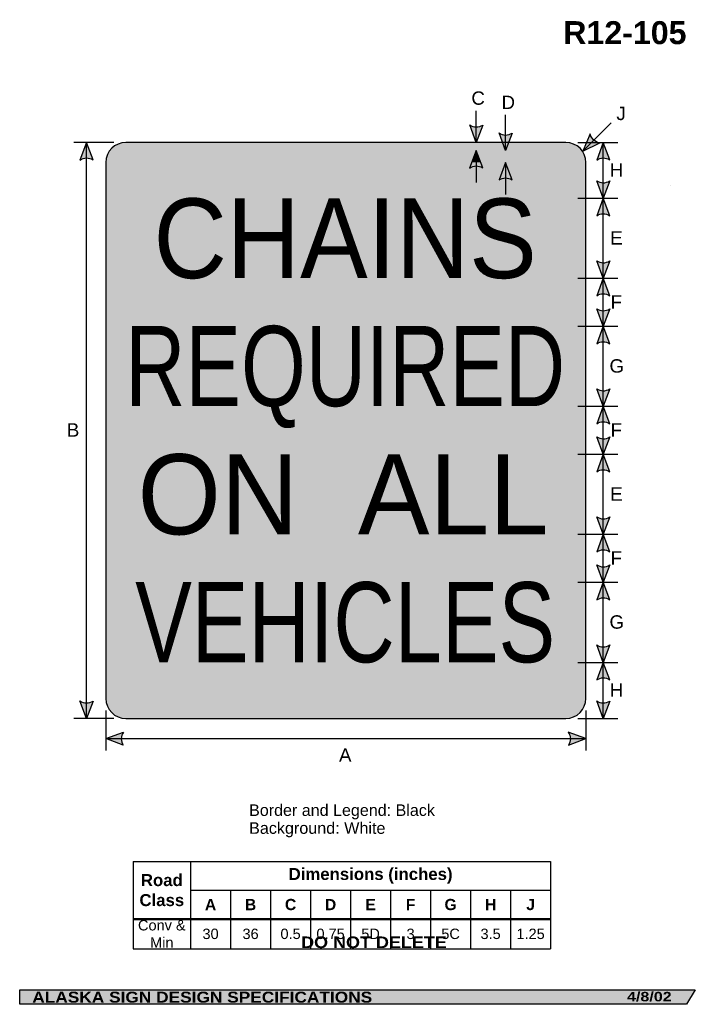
# Model space of a CAD drawing. Header units: feet. Extents: x 3.7 to 45.9, y 0.2 to 61.7.
import ezdxf
from ezdxf.enums import TextEntityAlignment as Align

# ---------------------------------------------------------------- set-up
doc = ezdxf.new("R2010")
doc.units = ezdxf.units.FT
doc.header["$MEASUREMENT"] = 0
doc.layers.add('Sign', color=7, linetype='Continuous')
doc.styles.add('ARIAL', font='arial.ttf')
doc.styles.add('ARIAL B', font='arialbd.ttf')
doc.styles.add('ARIAL BLACK B', font='ariblk.ttf')
doc.styles.add('ARIAL BLACK BI', font='ariblk.ttf')
doc.styles.add('FHWA SERIES C2000EX', font='txt')
doc.styles.add('FHWA SERIES D2000EX', font='txt')

# ---------------------------------------------------------------- blocks, each defined once
blk = doc.blocks.new('*T2')
at = {"color": 0, "linetype": 'ByBlock', "lineweight": -2, "transparency": 16777216}
for p, q in [((0, 0), (26.0928267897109, 0)), ((0, 0), (0, -5.464417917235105)), ((3.592826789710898, 0), (3.592826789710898, -5.464417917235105)), ((26.0928267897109, 0), (26.0928267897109, -5.464417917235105)), ((3.592826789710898, -1.799999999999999), (26.0928267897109, -1.799999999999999)), ((6.092826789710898, -1.799999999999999), (6.092826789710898, -5.464417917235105)), ((8.592826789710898, -1.799999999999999), (8.592826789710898, -5.464417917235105)), ((11.0928267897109, -1.799999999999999), (11.0928267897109, -5.464417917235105)), ((13.5928267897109, -1.799999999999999), (13.5928267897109, -5.464417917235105)), ((16.0928267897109, -1.799999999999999), (16.0928267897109, -5.464417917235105)), ((18.5928267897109, -1.799999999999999), (18.5928267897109, -5.464417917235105)), ((21.0928267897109, -1.799999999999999), (21.0928267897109, -5.464417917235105)), ((23.5928267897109, -1.799999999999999), (23.5928267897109, -5.464417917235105)), ((0, -3.599999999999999), (26.0928267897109, -3.599999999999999)), ((0, -5.464417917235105), (26.0928267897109, -5.464417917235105))]:
    blk.add_line(p, q, dxfattribs=at)
at = {"color": 18, "transparency": 16777216, "attachment_point": 5}
for s, insert, char_height, width, style in [('Dimensions (inches)', (14.8428267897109, -0.9000000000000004), 0.75, 22.38, 'ARIAL B'), ('Road Class', (1.796413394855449, -1.8), 0.75, 3.472826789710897, 'ARIAL B'), ('A', (4.842826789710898, -2.699999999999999), 0.7, 2.379999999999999, 'ARIAL B'), ('B', (7.342826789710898, -2.699999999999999), 0.7, 2.379999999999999, 'ARIAL B'), ('C', (9.842826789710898, -2.699999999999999), 0.7, 2.379999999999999, 'ARIAL B'), ('D', (12.3428267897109, -2.699999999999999), 0.7, 2.379999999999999, 'ARIAL B'), ('E', (14.8428267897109, -2.699999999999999), 0.7, 2.379999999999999, 'ARIAL B'), ('F', (17.3428267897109, -2.699999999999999), 0.7, 2.379999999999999, 'ARIAL B'), ('G', (19.8428267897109, -2.699999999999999), 0.7, 2.379999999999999, 'ARIAL B'), ('H', (22.3428267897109, -2.699999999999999), 0.7, 2.379999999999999, 'ARIAL B'), ('J', (24.8428267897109, -2.699999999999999), 0.7, 2.379999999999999, 'ARIAL B'), ('Conv & Min', (1.796413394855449, -4.532208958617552), 0.65, 3.472826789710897, 'ARIAL'), ('30', (4.842826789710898, -4.532208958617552), 0.65, 2.379999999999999, 'ARIAL'), ('36', (7.342826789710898, -4.532208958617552), 0.65, 2.379999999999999, 'ARIAL'), ('0.5', (9.842826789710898, -4.532208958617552), 0.65, 2.379999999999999, 'ARIAL'), ('0.75', (12.3428267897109, -4.532208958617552), 0.65, 2.379999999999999, 'ARIAL'), ('5D', (14.8428267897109, -4.532208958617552), 0.65, 2.379999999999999, 'ARIAL'), ('3', (17.3428267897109, -4.532208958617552), 0.65, 2.379999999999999, 'ARIAL'), ('5C', (19.8428267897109, -4.532208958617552), 0.65, 2.379999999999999, 'ARIAL'), ('3.5', (22.3428267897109, -4.532208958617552), 0.65, 2.379999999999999, 'ARIAL'), ('1.25', (24.8428267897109, -4.532208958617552), 0.65, 2.379999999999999, 'ARIAL')]:
    blk.add_mtext(s, dxfattribs=dict(at, insert=insert, char_height=char_height, width=width, style=style))

msp = doc.modelspace()

# ---------------------------------------------------------------- hatches: boundary and pattern name
h = msp.add_hatch(color=256)
h.dxf.hatch_style = 1
edge = h.paths.add_edge_path()
edge.add_line((32.6435415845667, 55.11971478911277), (32.23316398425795, 54.03078272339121))
edge.add_line((32.23316398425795, 54.03078272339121), (31.82562083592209, 55.12893069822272))
edge.add_arc((32.2413637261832, 55.72627752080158), 0.7277811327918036, 235.1627615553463, 303.5461345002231)
h = msp.add_hatch(color=256)
h.dxf.hatch_style = 1
edge = h.paths.add_edge_path()
edge.add_line((34.47687491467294, 54.61646104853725), (34.06649731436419, 53.52752898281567))
edge.add_line((34.06649731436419, 53.52752898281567), (33.65895416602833, 54.62567695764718))
edge.add_arc((34.07469705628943, 55.22302378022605), 0.7277811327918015, 235.1627615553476, 303.5461345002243)
h = msp.add_hatch(color=256)
h.dxf.hatch_style = 1
edge = h.paths.add_edge_path()
edge.add_line((39.34508909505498, 54.56457493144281), (38.89455807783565, 53.49163289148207))
edge.add_line((38.89455807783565, 53.49163289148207), (39.94543807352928, 54.00900280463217))
edge.add_arc((40.05414096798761, 54.72862010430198), 0.7277811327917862, 193.0266678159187, 261.41004076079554, ccw=False)
h = msp.add_hatch(color=256)
h.dxf.hatch_style = 1
edge = h.paths.add_edge_path()
edge.add_line((8.282652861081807, 52.94185065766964), (7.872275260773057, 54.03078272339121))
edge.add_line((7.872275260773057, 54.03078272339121), (7.464732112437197, 52.93263474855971))
edge.add_arc((7.880475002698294, 52.33528792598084), 0.7277811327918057, 56.453865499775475, 124.83723844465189, ccw=False)
h = msp.add_hatch(color=256)
h.dxf.hatch_style = 1
edge = h.paths.add_edge_path()
edge.add_line((40.57525294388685, 52.94185065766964), (40.16487534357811, 54.03078272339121))
edge.add_line((40.16487534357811, 54.03078272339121), (39.75733219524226, 52.93263474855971))
edge.add_arc((40.17307508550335, 52.33528792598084), 0.7277811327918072, 56.4538654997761, 124.83723844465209, ccw=False)
h = msp.add_hatch(color=256)
h.dxf.hatch_style = 1
edge = h.paths.add_edge_path()
edge.add_line((32.63572908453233, 52.44183295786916), (32.22535148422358, 53.53076502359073))
edge.add_line((32.22535148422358, 53.53076502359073), (31.81780833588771, 52.43261704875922))
edge.add_arc((32.23355122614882, 51.83527022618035), 0.7277811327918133, 56.45386549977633, 124.8372384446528, ccw=False)
h = msp.add_hatch(color=256)
h.dxf.hatch_style = 1
edge = h.paths.add_edge_path()
edge.add_line((34.47427074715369, 51.69250316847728), (34.06389314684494, 52.78143523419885))
edge.add_line((34.06389314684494, 52.78143523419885), (33.65634999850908, 51.68328725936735))
edge.add_arc((34.07209288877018, 51.08594043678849), 0.7277811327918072, 56.4538654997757, 124.83723844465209, ccw=False)
h = msp.add_hatch(color=256)
h.dxf.hatch_style = 1
edge = h.paths.add_edge_path()
edge.add_line((40.57525294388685, 51.63020297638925), (40.16487534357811, 50.54127091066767))
edge.add_line((40.16487534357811, 50.54127091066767), (39.75733219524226, 51.63941888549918))
edge.add_arc((40.17307508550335, 52.23676570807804), 0.7277811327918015, 235.1627615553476, 303.5461345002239)
h = msp.add_hatch(color=256)
h.dxf.hatch_style = 1
edge = h.paths.add_edge_path()
edge.add_line((40.57525294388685, 49.45233884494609), (40.16487534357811, 50.54127091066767))
edge.add_line((40.16487534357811, 50.54127091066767), (39.75733219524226, 49.44312293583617))
edge.add_arc((40.17307508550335, 48.8457761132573), 0.7277811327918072, 56.4538654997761, 124.83723844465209, ccw=False)
h = msp.add_hatch(color=256)
h.dxf.hatch_style = 1
edge = h.paths.add_edge_path()
edge.add_line((40.57525294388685, 46.63020298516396), (40.16487534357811, 45.5412709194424))
edge.add_line((40.16487534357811, 45.5412709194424), (39.75733219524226, 46.6394188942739))
edge.add_arc((40.17307508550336, 47.23676571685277), 0.7277811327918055, 235.1627615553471, 303.5461345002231)
h = msp.add_hatch(color=256)
h.dxf.hatch_style = 1
edge = h.paths.add_edge_path()
edge.add_line((40.57525294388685, 44.45233885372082), (40.16487534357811, 45.5412709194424))
edge.add_line((40.16487534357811, 45.5412709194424), (39.75733219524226, 44.44312294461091))
edge.add_arc((40.17307508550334, 43.84577612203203), 0.7277811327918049, 56.453865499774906, 124.8372384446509, ccw=False)
h = msp.add_hatch(color=256)
h.dxf.hatch_style = 1
edge = h.paths.add_edge_path()
edge.add_line((40.57525294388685, 43.63183059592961), (40.16487534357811, 42.54289853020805))
edge.add_line((40.16487534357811, 42.54289853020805), (39.75733219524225, 43.64104650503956))
edge.add_arc((40.17307508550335, 44.23839332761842), 0.7277811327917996, 235.1627615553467, 303.5461345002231)
h = msp.add_hatch(color=256)
h.dxf.hatch_style = 1
edge = h.paths.add_edge_path()
edge.add_line((40.57525294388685, 41.45396646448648), (40.16487534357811, 42.54289853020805))
edge.add_line((40.16487534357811, 42.54289853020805), (39.75733219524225, 41.44475055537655))
edge.add_arc((40.17307508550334, 40.84740373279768), 0.7277811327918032, 56.4538654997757, 124.83723844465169, ccw=False)
h = msp.add_hatch(color=256)
h.dxf.hatch_style = 1
edge = h.paths.add_edge_path()
edge.add_line((40.57525294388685, 38.63052852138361), (40.16487534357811, 37.54159645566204))
edge.add_line((40.16487534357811, 37.54159645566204), (39.75733219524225, 38.63974443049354))
edge.add_arc((40.17307508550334, 39.23709125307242), 0.7277811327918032, 235.1627615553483, 303.546134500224)
h = msp.add_hatch(color=256)
h.dxf.hatch_style = 1
edge = h.paths.add_edge_path()
edge.add_line((40.57525294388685, 36.45266438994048), (40.16487534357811, 37.54159645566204))
edge.add_line((40.16487534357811, 37.54159645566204), (39.75733219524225, 36.44344848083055))
edge.add_arc((40.17307508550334, 35.84610165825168), 0.7277811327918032, 56.4538654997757, 124.83723844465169, ccw=False)
h = msp.add_hatch(color=256)
h.dxf.hatch_style = 1
edge = h.paths.add_edge_path()
edge.add_line((40.57525294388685, 35.62955196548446), (40.16487534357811, 34.54061989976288))
edge.add_line((40.16487534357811, 34.54061989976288), (39.75733219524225, 35.63876787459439))
edge.add_arc((40.17307508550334, 36.23611469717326), 0.7277811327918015, 235.1627615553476, 303.5461345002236)
h = msp.add_hatch(color=256)
h.dxf.hatch_style = 1
edge = h.paths.add_edge_path()
edge.add_line((40.57525294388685, 33.45168783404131), (40.16487534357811, 34.54061989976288))
edge.add_line((40.16487534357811, 34.54061989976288), (39.75733219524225, 33.44247192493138))
edge.add_arc((40.17307508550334, 32.84512510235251), 0.7277811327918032, 56.453865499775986, 124.83723844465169, ccw=False)
h = msp.add_hatch(color=256)
h.dxf.hatch_style = 1
edge = h.paths.add_edge_path()
edge.add_line((40.57525294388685, 30.62824989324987), (40.16487534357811, 29.53931782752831))
edge.add_line((40.16487534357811, 29.53931782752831), (39.75733219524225, 30.63746580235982))
edge.add_arc((40.17307508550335, 31.23481262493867), 0.7277811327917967, 235.1627615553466, 303.5461345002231)
h = msp.add_hatch(color=256)
h.dxf.hatch_style = 1
edge = h.paths.add_edge_path()
edge.add_line((40.57525294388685, 28.45038576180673), (40.16487534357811, 29.5393178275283))
edge.add_line((40.16487534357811, 29.5393178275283), (39.75733219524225, 28.4411698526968))
edge.add_arc((40.17307508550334, 27.84382303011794), 0.7277811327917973, 56.4538654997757, 124.837238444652, ccw=False)
h = msp.add_hatch(color=256)
h.dxf.hatch_style = 1
edge = h.paths.add_edge_path()
edge.add_line((40.57525294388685, 27.62792437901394), (40.1648753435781, 26.53899231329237))
edge.add_line((40.1648753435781, 26.53899231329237), (39.75733219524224, 27.63714028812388))
edge.add_arc((40.17307508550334, 28.23448711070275), 0.7277811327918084, 235.1627615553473, 303.5461345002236)
h = msp.add_hatch(color=256)
h.dxf.hatch_style = 1
edge = h.paths.add_edge_path()
edge.add_line((40.57525294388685, 25.45006024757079), (40.1648753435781, 26.53899231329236))
edge.add_line((40.1648753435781, 26.53899231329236), (39.75733219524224, 25.44084433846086))
edge.add_arc((40.17307508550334, 24.84349751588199), 0.7277811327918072, 56.453865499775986, 124.83723844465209, ccw=False)
h = msp.add_hatch(color=256)
h.dxf.hatch_style = 1
edge = h.paths.add_edge_path()
edge.add_line((40.57525294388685, 22.62629678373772), (40.1648753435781, 21.53736471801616))
edge.add_line((40.1648753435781, 21.53736471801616), (39.75733219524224, 22.63551269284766))
edge.add_arc((40.17307508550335, 23.23285951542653), 0.7277811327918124, 235.1627615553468, 303.5461345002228)
h = msp.add_hatch(color=256)
h.dxf.hatch_style = 1
edge = h.paths.add_edge_path()
edge.add_line((40.57525294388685, 20.44843265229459), (40.1648753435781, 21.53736471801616))
edge.add_line((40.1648753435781, 21.53736471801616), (39.75733219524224, 20.43921674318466))
edge.add_arc((40.17307508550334, 19.84186992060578), 0.7277811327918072, 56.453865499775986, 124.83723844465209, ccw=False)
h = msp.add_hatch(color=256)
h.dxf.hatch_style = 1
edge = h.paths.add_edge_path()
edge.add_line((8.282652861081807, 19.11971478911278), (7.872275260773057, 18.03078272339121))
edge.add_line((7.872275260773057, 18.03078272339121), (7.464732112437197, 19.12893069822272))
edge.add_arc((7.880475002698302, 19.72627752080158), 0.7277811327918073, 235.1627615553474, 303.5461345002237)
h = msp.add_hatch(color=256)
h.dxf.hatch_style = 1
edge = h.paths.add_edge_path()
edge.add_line((40.57525294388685, 19.11971478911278), (40.1648753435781, 18.03078272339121))
edge.add_line((40.1648753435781, 18.03078272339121), (39.75733219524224, 19.12893069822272))
edge.add_arc((40.17307508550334, 19.72627752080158), 0.7277811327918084, 235.1627615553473, 303.5461345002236)
h = msp.add_hatch(color=256)
h.dxf.hatch_style = 1
edge = h.paths.add_edge_path()
edge.add_line((10.17084501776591, 16.35736472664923), (9.082323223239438, 16.76882933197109))
edge.add_line((9.082323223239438, 16.76882933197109), (10.18087754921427, 17.17527586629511))
edge.add_arc((10.77780898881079, 16.75893678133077), 0.7277811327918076, 145.1055563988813, 213.4889293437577)
h = msp.add_hatch(color=256)
h.dxf.hatch_style = 1
edge = h.paths.add_edge_path()
edge.add_line((37.99380142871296, 16.35736472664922), (39.08232322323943, 16.76882933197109))
edge.add_line((39.08232322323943, 16.76882933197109), (37.9837688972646, 17.17527586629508))
edge.add_arc((37.38683745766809, 16.75893678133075), 0.7277811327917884, -33.48892934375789, 34.894443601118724, ccw=False)
at = {"layer": 'Sign', "true_color": 0xffffff}
h = msp.add_hatch(color=7, dxfattribs=at)
edge = h.paths.add_edge_path(flags=0)
edge.add_spline(control_points=[(10.33232322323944, 54.03078272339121), (10.33232322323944, 54.03078272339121), (37.83232322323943, 54.03078272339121), (37.83232322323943, 54.03078272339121), (38.52221700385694, 54.03078272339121), (39.08232322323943, 53.47067650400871), (39.08232322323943, 52.78078272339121), (39.08232322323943, 52.78078272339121), (39.08232322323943, 19.28078272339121), (39.08232322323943, 19.28078272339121), (39.08232322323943, 18.59088894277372), (38.52221700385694, 18.03078272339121), (37.83232322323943, 18.03078272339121), (37.83232322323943, 18.03078272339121), (10.33232322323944, 18.03078272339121), (10.33232322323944, 18.03078272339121), (9.642429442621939, 18.03078272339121), (9.082323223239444, 18.59088894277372), (9.082323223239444, 19.28078272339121), (9.082323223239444, 19.28078272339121), (9.082323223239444, 52.78078272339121), (9.082323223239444, 52.78078272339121), (9.082323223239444, 53.47067650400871), (9.642429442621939, 54.03078272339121), (10.33232322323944, 54.03078272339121)], knot_values=[0, 0, 0, 0, 1, 1, 1, 2, 2, 2, 3, 3, 3, 4, 4, 4, 5, 5, 5, 6, 6, 6, 7, 7, 7, 8, 8, 8, 8], degree=3, periodic=0)
at = {"layer": 'Sign', "true_color": 0x000000}
h = msp.add_hatch(color=18, dxfattribs=at)
edge = h.paths.add_edge_path(flags=0)
edge.add_spline(control_points=[(10.58232322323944, 53.53078272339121), (10.58232322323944, 53.53078272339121), (37.58232322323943, 53.53078272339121), (37.58232322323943, 53.53078272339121), (38.13423824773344, 53.53078272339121), (38.58232322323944, 53.0826977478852), (38.58232322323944, 52.53078272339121), (38.58232322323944, 52.53078272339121), (38.58232322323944, 19.53078272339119), (38.58232322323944, 19.53078272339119), (38.58232322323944, 18.9788676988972), (38.13423824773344, 18.5307827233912), (37.58232322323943, 18.5307827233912), (37.58232322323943, 18.5307827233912), (10.58232322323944, 18.5307827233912), (10.58232322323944, 18.5307827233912), (10.03040819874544, 18.5307827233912), (9.582323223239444, 18.9788676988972), (9.582323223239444, 19.53078272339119), (9.582323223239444, 19.53078272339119), (9.582323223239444, 52.53078272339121), (9.582323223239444, 52.53078272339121), (9.582323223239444, 53.0826977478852), (10.03040819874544, 53.53078272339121), (10.58232322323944, 53.53078272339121)], knot_values=[0, 0, 0, 0, 1, 1, 1, 2, 2, 2, 3, 3, 3, 4, 4, 4, 5, 5, 5, 6, 6, 6, 7, 7, 7, 8, 8, 8, 8], degree=3, periodic=0)
at = {"layer": 'Sign', "true_color": 0xffffff}
msp.add_hatch(color=7, dxfattribs=at).paths.add_polyline_path([(32.22535148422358, 53.53076502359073), (32.50799013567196, 52.78078673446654), (31.94702526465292, 52.78079934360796)])
h = msp.add_hatch(color=7, dxfattribs=at)
edge = h.paths.add_edge_path(flags=0)
edge.add_spline(control_points=[(11.03232322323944, 52.78078272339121), (11.03232322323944, 52.78078272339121), (37.13232322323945, 52.78078272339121), (37.13232322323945, 52.78078272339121), (37.51866374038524, 52.78078272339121), (37.83232322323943, 52.467123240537), (37.83232322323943, 52.0807827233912), (37.83232322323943, 52.0807827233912), (37.83232322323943, 19.9807827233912), (37.83232322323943, 19.9807827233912), (37.83232322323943, 19.5944422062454), (37.51866374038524, 19.2807827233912), (37.13232322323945, 19.2807827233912), (37.13232322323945, 19.2807827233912), (11.03232322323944, 19.2807827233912), (11.03232322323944, 19.2807827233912), (10.64598270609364, 19.2807827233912), (10.33232322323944, 19.5944422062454), (10.33232322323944, 19.9807827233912), (10.33232322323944, 19.9807827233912), (10.33232322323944, 52.0807827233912), (10.33232322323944, 52.0807827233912), (10.33232322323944, 52.467123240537), (10.64598270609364, 52.78078272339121), (11.03232322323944, 52.78078272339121)], knot_values=[0, 0, 0, 0, 1, 1, 1, 2, 2, 2, 3, 3, 3, 4, 4, 4, 5, 5, 5, 6, 6, 6, 7, 7, 7, 8, 8, 8, 8], degree=3, periodic=0)
at = {"layer": 'Sign', "true_color": 0x000000}
msp.add_hatch(color=18, dxfattribs=at).paths.add_polyline_path([(3.699686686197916, 1.066867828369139), (45.92097727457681, 1.066867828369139), (45.37503178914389, 0.1671574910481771), (3.701084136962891, 0.1671574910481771)], flags=0)

# ---------------------------------------------------------------- linework, layer by layer
for p, q in [((10.78478400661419, 9.098786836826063), (36.87761079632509, 9.098786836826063)), ((10.78478400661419, 5.533322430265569), (36.87761079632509, 5.533322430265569)), ((10.78478400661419, 5.475183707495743), (36.87761079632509, 5.475183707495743))]:
    msp.add_line(p, q)
for points in [[(32.6435415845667, 55.11971478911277), (32.23316398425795, 54.03078272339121), (31.82562083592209, 55.12893069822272, 0.307560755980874), (32.6435415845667, 55.11971478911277, 4.141293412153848)], [(34.47687491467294, 54.61646104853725), (34.06649731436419, 53.52752898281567), (33.65895416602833, 54.62567695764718, 0.307560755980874), (34.47687491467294, 54.61646104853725, 4.141293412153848)], [(39.34508909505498, 54.56457493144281), (38.89455807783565, 53.49163289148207), (39.94543807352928, 54.00900280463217, -0.307560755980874), (39.34508909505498, 54.56457493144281, -4.141293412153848)], [(8.282652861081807, 52.94185065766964), (7.872275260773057, 54.03078272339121), (7.464732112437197, 52.93263474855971, -0.307560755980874), (8.282652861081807, 52.94185065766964, -4.141293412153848)], [(40.57525294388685, 52.94185065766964), (40.16487534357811, 54.03078272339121), (39.75733219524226, 52.93263474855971, -0.307560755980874), (40.57525294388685, 52.94185065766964, -4.141293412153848)], [(32.63572908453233, 52.44183295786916), (32.22535148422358, 53.53076502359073), (31.81780833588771, 52.43261704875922, -0.307560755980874), (32.63572908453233, 52.44183295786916, -4.141293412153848)], [(34.47427074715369, 51.69250316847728), (34.06389314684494, 52.78143523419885), (33.65634999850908, 51.68328725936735, -0.307560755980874), (34.47427074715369, 51.69250316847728, -4.141293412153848)], [(40.57525294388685, 51.63020297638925), (40.16487534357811, 50.54127091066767), (39.75733219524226, 51.63941888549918, 0.307560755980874), (40.57525294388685, 51.63020297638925, 4.141293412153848)], [(40.57525294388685, 49.45233884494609), (40.16487534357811, 50.54127091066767), (39.75733219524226, 49.44312293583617, -0.307560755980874), (40.57525294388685, 49.45233884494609, -4.141293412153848)], [(40.57525294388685, 46.63020298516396), (40.16487534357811, 45.5412709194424), (39.75733219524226, 46.6394188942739, 0.307560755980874), (40.57525294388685, 46.63020298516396, 4.141293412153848)], [(40.57525294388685, 44.45233885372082), (40.16487534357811, 45.5412709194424), (39.75733219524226, 44.44312294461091, -0.307560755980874), (40.57525294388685, 44.45233885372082, -4.141293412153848)], [(40.57525294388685, 43.63183059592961), (40.16487534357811, 42.54289853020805), (39.75733219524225, 43.64104650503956, 0.307560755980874), (40.57525294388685, 43.63183059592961, 4.141293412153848)], [(40.57525294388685, 41.45396646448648), (40.16487534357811, 42.54289853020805), (39.75733219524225, 41.44475055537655, -0.307560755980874), (40.57525294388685, 41.45396646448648, -4.141293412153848)], [(40.57525294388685, 38.63052852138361), (40.16487534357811, 37.54159645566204), (39.75733219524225, 38.63974443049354, 0.307560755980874), (40.57525294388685, 38.63052852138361, 4.141293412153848)], [(40.57525294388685, 36.45266438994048), (40.16487534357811, 37.54159645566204), (39.75733219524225, 36.44344848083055, -0.307560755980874), (40.57525294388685, 36.45266438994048, -4.141293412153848)], [(40.57525294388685, 35.62955196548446), (40.16487534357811, 34.54061989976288), (39.75733219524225, 35.63876787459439, 0.307560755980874), (40.57525294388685, 35.62955196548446, 4.141293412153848)], [(40.57525294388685, 33.45168783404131), (40.16487534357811, 34.54061989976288), (39.75733219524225, 33.44247192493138, -0.307560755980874), (40.57525294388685, 33.45168783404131, -4.141293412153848)], [(40.57525294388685, 30.62824989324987), (40.16487534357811, 29.53931782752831), (39.75733219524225, 30.63746580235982, 0.307560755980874), (40.57525294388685, 30.62824989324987, 4.141293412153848)], [(40.57525294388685, 28.45038576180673), (40.16487534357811, 29.5393178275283), (39.75733219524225, 28.4411698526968, -0.307560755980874), (40.57525294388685, 28.45038576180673, -4.141293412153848)], [(40.57525294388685, 27.62792437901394), (40.1648753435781, 26.53899231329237), (39.75733219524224, 27.63714028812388, 0.307560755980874), (40.57525294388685, 27.62792437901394, 4.141293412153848)], [(40.57525294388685, 25.45006024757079), (40.1648753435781, 26.53899231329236), (39.75733219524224, 25.44084433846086, -0.307560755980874), (40.57525294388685, 25.45006024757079, -4.141293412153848)], [(40.57525294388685, 22.62629678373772), (40.1648753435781, 21.53736471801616), (39.75733219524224, 22.63551269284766, 0.307560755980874), (40.57525294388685, 22.62629678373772, 4.141293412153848)], [(40.57525294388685, 20.44843265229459), (40.1648753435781, 21.53736471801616), (39.75733219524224, 20.43921674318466, -0.307560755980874), (40.57525294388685, 20.44843265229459, -4.141293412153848)], [(8.282652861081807, 19.11971478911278), (7.872275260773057, 18.03078272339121), (7.464732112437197, 19.12893069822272, 0.307560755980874), (8.282652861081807, 19.11971478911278, 4.141293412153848)], [(40.57525294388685, 19.11971478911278), (40.1648753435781, 18.03078272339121), (39.75733219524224, 19.12893069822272, 0.307560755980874), (40.57525294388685, 19.11971478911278, 4.141293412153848)], [(10.17084501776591, 16.35736472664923), (9.082323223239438, 16.76882933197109), (10.18087754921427, 17.17527586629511, 0.307560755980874), (10.17084501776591, 16.35736472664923, 4.141293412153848)], [(37.99380142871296, 16.35736472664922), (39.08232322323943, 16.76882933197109), (37.9837688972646, 17.17527586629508, -0.307560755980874), (37.99380142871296, 16.35736472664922, -4.141293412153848)]]:
    msp.add_lwpolyline(points, format="xyb")
at = {"layer": 'Sign', "color": 18, "lineweight": -3, "true_color": 0x000000}
for p, q in [((32.23316398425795, 54.00148731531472), (32.23316398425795, 56.00148731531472)), ((34.06649731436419, 53.52752898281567), (34.06649731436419, 55.75952100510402)), ((38.89455807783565, 53.49163289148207), (40.66232503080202, 55.25939984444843)), ((9.58319742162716, 54.03078272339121), (7.083197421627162, 54.03078272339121)), ((7.872275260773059, 18.03078272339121), (7.872275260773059, 54.03078272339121)), ((38.58059322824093, 54.03078272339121), (41.08059322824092, 54.03078272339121)), ((40.1648753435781, 18.03078272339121), (40.16487534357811, 54.03078272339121)), ((32.22535148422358, 53.53076502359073), (32.22535148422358, 51.53076502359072)), ((34.06389314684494, 52.78143523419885), (34.06389314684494, 50.78143523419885)), ((38.58137276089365, 50.54127091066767), (41.08137276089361, 50.54127091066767)), ((38.5813727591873, 45.5412709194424), (41.08137275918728, 45.5412709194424)), ((38.57958239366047, 42.54289853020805), (41.07958239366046, 42.54289853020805)), ((38.58153551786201, 37.54159645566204), (41.08153551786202, 37.54159645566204)), ((38.57958239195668, 34.54061989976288), (41.07958239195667, 34.54061989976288)), ((38.58120999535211, 29.5393178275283), (41.0812099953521, 29.5393178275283)), ((38.58120999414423, 26.53899231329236), (41.08120999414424, 26.53899231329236)), ((38.58153551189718, 21.53736471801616), (41.08153551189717, 21.53736471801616)), ((9.082323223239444, 18.5344389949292), (9.082323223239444, 16.03443899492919)), ((39.08232322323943, 18.5344389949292), (39.08232322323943, 16.03443899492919)), ((9.58319742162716, 18.03078272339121), (7.083197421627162, 18.03078272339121)), ((38.58059322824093, 18.03078272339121), (41.08059322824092, 18.03078272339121)), ((9.082323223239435, 16.76882933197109), (39.08232322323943, 16.76882933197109))]:
    msp.add_line(p, q, dxfattribs=at)
at = {"layer": 'Sign'}
msp.add_line((44.37549209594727, 51.36521911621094), (44.37549209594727, 51.36521911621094), dxfattribs=at)
at = {"layer": 'Sign', "color": 250, "lineweight": -3, "true_color": 0x1f1a17}
msp.add_line((44.37549209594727, 51.36521911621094), (44.37549209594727, 51.36521911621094), dxfattribs=at)
msp.add_lwpolyline([(3.699686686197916, 1.066867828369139), (45.92097727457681, 1.066867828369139), (45.37503178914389, 0.1671574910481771), (3.701084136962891, 0.1671574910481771)], close=True, dxfattribs=at)
at = {"layer": 'Sign', "color": 18, "lineweight": -3, "true_color": 0x000000}
msp.add_open_spline([(10.33232322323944, 54.03078272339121), (10.33232322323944, 54.03078272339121), (37.83232322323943, 54.03078272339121), (37.83232322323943, 54.03078272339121), (38.52221700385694, 54.03078272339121), (39.08232322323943, 53.47067650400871), (39.08232322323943, 52.78078272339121), (39.08232322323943, 52.78078272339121), (39.08232322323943, 19.28078272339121), (39.08232322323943, 19.28078272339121), (39.08232322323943, 18.59088894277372), (38.52221700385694, 18.03078272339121), (37.83232322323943, 18.03078272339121), (37.83232322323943, 18.03078272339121), (10.33232322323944, 18.03078272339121), (10.33232322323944, 18.03078272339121), (9.642429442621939, 18.03078272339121), (9.082323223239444, 18.59088894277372), (9.082323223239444, 19.28078272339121), (9.082323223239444, 19.28078272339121), (9.082323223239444, 52.78078272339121), (9.082323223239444, 52.78078272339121), (9.082323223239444, 53.47067650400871), (9.642429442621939, 54.03078272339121), (10.33232322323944, 54.03078272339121)], degree=3, knots=[0, 0, 0, 0, 1, 1, 1, 2, 2, 2, 3, 3, 3, 4, 4, 4, 5, 5, 5, 6, 6, 6, 7, 7, 7, 8, 8, 8, 8], dxfattribs=at)

# ---------------------------------------------------------------- block references
msp.add_blockref('*T2', (10.78478400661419, 9.098786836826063))

# ---------------------------------------------------------------- texts
at = {"layer": 'Sign', "color": 18, "true_color": 0x000000}
for s, height, style, p, p2 in [('R12-105', 1.436888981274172, 'ARIAL B', (37.66992543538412, 60.17263982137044), (45.3699253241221, 60.17263982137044)), ('C', 0.8326166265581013, 'ARIAL', (31.92848298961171, 56.385048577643), (32.76848298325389, 56.385048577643)), ('D', 0.8326166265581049, 'ARIAL', (33.81389965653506, 56.11942357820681), (34.65389965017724, 56.11942357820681)), ('J', 0.8351236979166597, 'ARIAL', (40.99032044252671, 55.427377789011), (41.57365377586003, 55.427377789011)), ('H', 0.8326166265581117, 'ARIAL', (40.58232321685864, 51.89330219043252), (41.42232321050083, 51.89330219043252)), ('CHAINS', 4.978073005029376, 'FHWA SERIES D2000EX', (12.06628155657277, 45.55069938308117), (36.01503141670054, 45.55069938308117)), ('E', 0.838889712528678, 'ARIAL', (40.60315655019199, 47.64460427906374), (41.38482322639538, 47.64460427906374)), ('F', 0.8339754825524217, 'ARIAL', (40.62815655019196, 43.64460428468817), (41.33982321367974, 43.64460428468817)), ('REQUIRED', 5.010042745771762, 'FHWA SERIES C2000EX', (10.29615655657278, 37.55069938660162), (37.7851571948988, 37.55069938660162)), ('G', 0.8374513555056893, 'ARIAL', (40.55732321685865, 39.64460429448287), (41.46732322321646, 39.64460429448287)), ('B', 0.8388897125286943, 'ARIAL', (6.645306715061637, 35.64037649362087), (7.426973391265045, 35.64037649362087)), ('F', 0.8339754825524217, 'ARIAL', (40.62815655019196, 35.64460430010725), (41.33982321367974, 35.64460430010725)), ('E', 0.8388897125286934, 'ARIAL', (40.60315655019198, 31.64200013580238), (41.38482322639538, 31.64200013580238)), ('F', 0.8339754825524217, 'ARIAL', (40.62815655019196, 27.64200014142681), (41.33982321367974, 27.64200014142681)), ('VEHICLES', 5.00818627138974, 'FHWA SERIES C2000EX', (10.92090655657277, 21.54211606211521), (37.16040723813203, 21.54211606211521)), ('G', 0.8374513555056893, 'ARIAL', (40.55732321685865, 23.64200014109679), (41.46732322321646, 23.64200014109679)), ('H', 0.8326166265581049, 'ARIAL', (40.58232321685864, 19.38679181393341), (41.42232321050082, 19.38679181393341)), ('A', 0.8370513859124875, 'ARIAL', (23.65346434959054, 15.32519877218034), (24.43513102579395, 15.32519877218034)), ('Border and Legend: Black', 0.7187002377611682, 'ARIAL', (18.03561027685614, 11.9416287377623), (29.64560961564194, 11.9416287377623)), ('Background: White', 0.7218586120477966, 'ARIAL', (18.03561027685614, 10.8216287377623), (26.55560997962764, 10.8216287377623))]:
    msp.add_text(s, height=height, dxfattribs=dict(at, style=style)).set_placement(p, p2, align=Align.ALIGNED)
at = {"layer": 'Sign', "color": 18, "true_color": 0x000000, "style": 'FHWA SERIES D2000EX'}
msp.add_text('ON  ALL', height=5.011625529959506, rotation=359.9999999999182, dxfattribs=at).set_placement((11.06628155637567, 29.53515772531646), (36.75978139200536, 29.53515772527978), align=Align.ALIGNED)
at = {"layer": 'Sign', "color": 7, "true_color": 0xffffff}
for s, height, style, p, p2 in [('DO NOT DELETE', 0.7246084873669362, 'ARIAL BLACK B', (21.28456624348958, 3.68169911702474), (30.39456558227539, 3.68169911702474)), ('ALASKA SIGN DESIGN SPECIFICATIONS', 0.685178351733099, 'ARIAL BLACK BI', (4.485322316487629, 0.2712019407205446), (25.72865549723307, 0.2712019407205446)), ('4/8/02', 0.5919046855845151, 'ARIAL BLACK BI', (41.65389251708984, 0.3521690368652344), (44.44222386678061, 0.3521690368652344))]:
    msp.add_text(s, height=height, dxfattribs=dict(at, style=style)).set_placement(p, p2, align=Align.ALIGNED)

doc.saveas('drawing.dxf')
